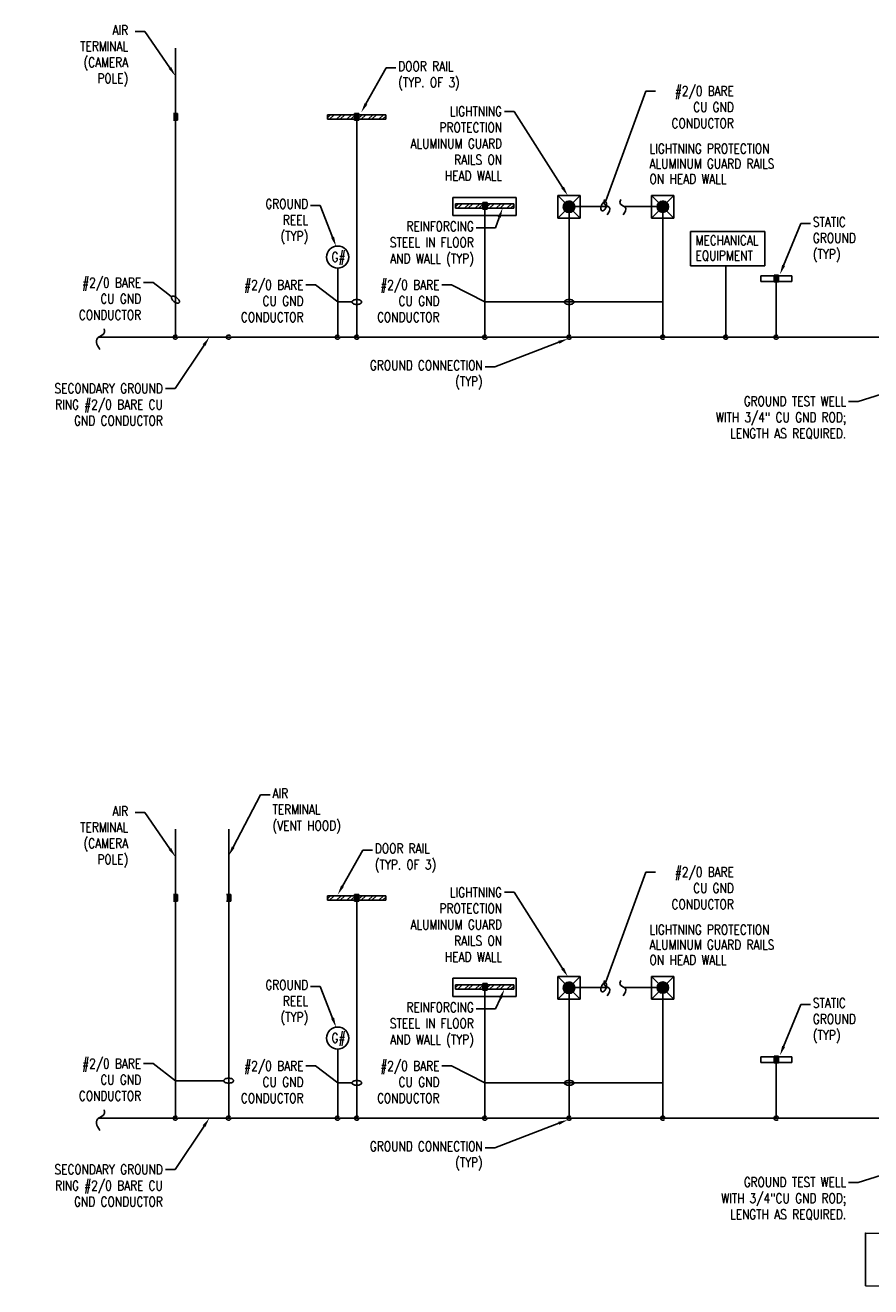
# Model space of a CAD drawing. Header units: inches. Extents: x 144.2 to 169.9, y 25.7 to 44.7.
# Tile 1 of 3: x 144.2 to 155.1, y 25.7 to 42. Entities that reach past the tile are written whole.
import ezdxf
from ezdxf import colors
from ezdxf.entities.mleader import LeaderData, LeaderLine
from ezdxf.math import Vec2, Vec3

# ---------------------------------------------------------------- set-up
doc = ezdxf.new("R2010")
doc.units = ezdxf.units.IN
doc.header["$MEASUREMENT"] = 0
doc.layers.add('E-ANNO-TEXT', color=2, linetype='Continuous')
doc.layers.add('E-DETL-GRPH', color=3, linetype='Continuous')
doc.styles.add('Annotative', font='romans.shx', dxfattribs={"width": 0.8, "height": 0.125})

# ---------------------------------------------------------------- blocks, each defined once
blk = doc.blocks.new('Loop_2')
at = {"color": 1}
blk.add_line((-0.5, 0), (-1, 0), dxfattribs=at)
blk.add_lwpolyline([(0, 0.25, 0.050817), (-0.2, 0.23, 0.064661), (-0.35, 0.18, 0.10407), (-0.47, 0.08, 0.175425), (-0.5, 0, 0.175425), (-0.47, -0.08, 0.10407), (-0.35, -0.18, 0.064661), (-0.2, -0.23, 0.050817), (0, -0.25, 0.050817), (0.2, -0.23, 0.064661), (0.35, -0.18, 0.10407), (0.47, -0.08, 0.175425), (0.5, 0, 0.175425), (0.47, 0.08, 0.10407), (0.35, 0.18, 0.064661), (0.2, 0.23, 0.050817)], format="xyb", close=True, dxfattribs=at)

msp = doc.modelspace()

# ---------------------------------------------------------------- hatches: boundary and pattern name
at = {"layer": 'E-DETL-GRPH', "lineweight": -3}
for points in [[(146.103, 40.785), (146.158, 40.785), (146.103, 40.872)], [(146.158, 40.785), (146.158, 40.872), (146.103, 40.872)], [(148.446, 40.785), (148.501, 40.785), (148.446, 40.872)], [(148.501, 40.785), (148.501, 40.872), (148.446, 40.872)], [(150.102, 39.636), (150.157, 39.636), (150.102, 39.722)], [(150.157, 39.636), (150.157, 39.722), (150.102, 39.722)], [(151.216, 39.59), (151.235, 39.593), (151.253, 39.6), (151.269, 39.612), (151.28, 39.628), (151.288, 39.646), (151.29, 39.665), (151.288, 39.684), (151.28, 39.702), (151.269, 39.718), (151.253, 39.73), (151.235, 39.737), (151.216, 39.74), (151.197, 39.737), (151.179, 39.73), (151.163, 39.718), (151.151, 39.702), (151.144, 39.684), (151.141, 39.665), (151.144, 39.646), (151.151, 39.628), (151.163, 39.612), (151.179, 39.6), (151.197, 39.593)], [(152.428, 39.594), (152.447, 39.597), (152.465, 39.604), (152.48, 39.616), (152.492, 39.631), (152.499, 39.648), (152.502, 39.667), (152.499, 39.686), (152.492, 39.704), (152.48, 39.719), (152.465, 39.731), (152.447, 39.738), (152.428, 39.741), (152.409, 39.738), (152.392, 39.731), (152.376, 39.719), (152.365, 39.704), (152.357, 39.686), (152.355, 39.667), (152.357, 39.648), (152.365, 39.631), (152.376, 39.616), (152.392, 39.604), (152.409, 39.597)], [(153.867, 38.694), (153.922, 38.694), (153.867, 38.781)], [(153.922, 38.694), (153.922, 38.781), (153.867, 38.781)], [(146.103, 30.688), (146.158, 30.688), (146.103, 30.775)], [(146.158, 30.688), (146.158, 30.775), (146.103, 30.775)], [(146.79, 30.688), (146.845, 30.688), (146.79, 30.775)], [(146.845, 30.688), (146.845, 30.775), (146.79, 30.775)], [(148.446, 30.688), (148.501, 30.688), (148.446, 30.775)], [(148.501, 30.688), (148.501, 30.775), (148.446, 30.775)], [(150.102, 29.539), (150.157, 29.539), (150.102, 29.626)], [(150.157, 29.539), (150.157, 29.626), (150.102, 29.626)], [(151.216, 29.494), (151.235, 29.496), (151.253, 29.504), (151.269, 29.516), (151.28, 29.531), (151.288, 29.549), (151.29, 29.568), (151.288, 29.588), (151.28, 29.606), (151.269, 29.621), (151.253, 29.633), (151.235, 29.64), (151.216, 29.643), (151.197, 29.64), (151.179, 29.633), (151.163, 29.621), (151.151, 29.606), (151.144, 29.588), (151.141, 29.568), (151.144, 29.549), (151.151, 29.531), (151.163, 29.516), (151.179, 29.504), (151.197, 29.496)], [(152.428, 29.497), (152.447, 29.5), (152.465, 29.507), (152.48, 29.519), (152.492, 29.534), (152.499, 29.552), (152.502, 29.571), (152.499, 29.59), (152.492, 29.608), (152.48, 29.623), (152.465, 29.634), (152.447, 29.642), (152.428, 29.644), (152.409, 29.642), (152.392, 29.634), (152.376, 29.623), (152.365, 29.608), (152.357, 29.59), (152.355, 29.571), (152.357, 29.552), (152.365, 29.534), (152.376, 29.519), (152.392, 29.507), (152.409, 29.5)], [(153.867, 28.598), (153.922, 28.598), (153.867, 28.684)], [(153.922, 28.598), (153.922, 28.684), (153.867, 28.684)]]:
    msp.add_hatch(color=8, dxfattribs=at).paths.add_polyline_path(points, flags=0)

# ---------------------------------------------------------------- linework, layer by layer
for p, q in [((146.13, 41.715), (146.13, 37.981)), ((146.13, 40.797), (146.13, 41.715)), ((146.158, 40.872), (146.103, 40.872)), ((146.103, 40.785), (146.158, 40.785)), ((146.158, 40.785), (146.158, 40.872)), ((148.094, 40.817), (148.132, 40.855)), ((148.847, 40.855), (148.094, 40.855)), ((148.094, 40.855), (148.094, 40.797)), ((148.094, 40.797), (148.847, 40.797)), ((148.122, 40.797), (148.181, 40.855)), ((148.211, 40.797), (148.27, 40.855)), ((148.259, 40.797), (148.318, 40.855)), ((148.347, 40.797), (148.406, 40.855)), ((148.396, 40.797), (148.455, 40.855)), ((148.501, 40.872), (148.446, 40.872)), ((148.446, 40.872), (148.446, 40.785)), ((148.446, 40.785), (148.501, 40.785)), ((148.474, 40.797), (148.474, 37.981)), ((148.484, 40.797), (148.543, 40.855)), ((148.501, 40.785), (148.501, 40.872)), ((148.532, 40.797), (148.591, 40.855)), ((148.621, 40.797), (148.68, 40.855)), ((148.67, 40.797), (148.728, 40.855)), ((148.758, 40.797), (148.817, 40.855)), ((148.806, 40.797), (148.847, 40.837)), ((148.847, 40.797), (148.847, 40.855)), ((151.071, 39.81), (151.361, 39.81)), ((151.071, 39.52), (151.071, 39.81)), ((151.071, 39.81), (151.361, 39.52)), ((151.361, 39.81), (151.071, 39.52)), ((151.361, 39.81), (151.361, 39.52)), ((152.281, 39.81), (152.571, 39.81)), ((152.281, 39.52), (152.281, 39.81)), ((152.281, 39.81), (152.571, 39.52)), ((152.571, 39.81), (152.281, 39.52)), ((152.571, 39.81), (152.571, 39.52)), ((149.713, 39.554), (149.713, 39.788)), ((149.713, 39.788), (150.535, 39.788)), ((149.749, 39.667), (149.788, 39.706)), ((150.503, 39.706), (149.749, 39.706)), ((149.749, 39.706), (149.749, 39.647)), ((149.749, 39.647), (150.503, 39.647)), ((149.778, 39.647), (149.836, 39.706)), ((149.866, 39.647), (149.925, 39.706)), ((149.914, 39.647), (149.973, 39.706)), ((150.003, 39.647), (150.062, 39.706)), ((150.051, 39.647), (150.11, 39.706)), ((150.157, 39.722), (150.102, 39.722)), ((150.102, 39.722), (150.102, 39.636)), ((150.102, 39.636), (150.157, 39.636)), ((150.129, 39.647), (150.129, 37.981)), ((150.139, 39.647), (150.198, 39.706)), ((150.157, 39.636), (150.157, 39.722)), ((150.188, 39.647), (150.247, 39.706)), ((150.277, 39.647), (150.335, 39.706)), ((150.325, 39.647), (150.383, 39.706)), ((150.413, 39.647), (150.473, 39.706)), ((150.462, 39.647), (150.503, 39.687)), ((150.503, 39.647), (150.503, 39.706)), ((150.535, 39.788), (150.535, 39.554)), ((151.218, 39.667), (151.218, 37.981)), ((151.287, 39.671), (151.716, 39.671)), ((151.927, 39.671), (152.36, 39.671)), ((152.428, 39.667), (152.428, 37.981)), ((150.535, 39.554), (149.713, 39.554)), ((151.361, 39.52), (151.071, 39.52)), ((152.571, 39.52), (152.281, 39.52)), ((152.787, 38.901), (152.787, 39.345)), ((152.787, 39.345), (153.746, 39.345)), ((153.746, 39.345), (153.746, 38.901)), ((148.227, 38.871), (148.227, 37.981)), ((153.746, 38.901), (152.787, 38.901)), ((153.244, 37.981), (153.244, 38.901)), ((153.695, 38.775), (153.695, 38.702)), ((154.095, 38.775), (153.695, 38.775)), ((153.695, 38.702), (154.095, 38.702)), ((153.922, 38.781), (153.867, 38.781)), ((153.867, 38.781), (153.867, 38.694)), ((153.867, 38.694), (153.922, 38.694)), ((153.895, 38.775), (153.895, 37.981)), ((153.922, 38.694), (153.922, 38.781)), ((154.095, 38.702), (154.095, 38.775)), ((145.132, 37.981), (169.723, 37.981)), ((146.13, 31.618), (146.13, 27.884)), ((146.818, 31.618), (146.818, 27.884)), ((146.158, 30.775), (146.103, 30.775)), ((146.103, 30.688), (146.158, 30.688)), ((146.158, 30.688), (146.158, 30.775)), ((146.845, 30.775), (146.79, 30.775)), ((146.79, 30.688), (146.845, 30.688)), ((146.845, 30.688), (146.845, 30.775)), ((148.094, 30.72), (148.132, 30.758)), ((148.847, 30.758), (148.094, 30.758)), ((148.094, 30.758), (148.094, 30.7)), ((148.094, 30.7), (148.847, 30.7)), ((148.122, 30.7), (148.181, 30.758)), ((148.211, 30.7), (148.27, 30.758)), ((148.259, 30.7), (148.318, 30.758)), ((148.347, 30.7), (148.406, 30.758)), ((148.396, 30.7), (148.455, 30.758)), ((148.501, 30.775), (148.446, 30.775)), ((148.446, 30.775), (148.446, 30.688)), ((148.446, 30.688), (148.501, 30.688)), ((148.474, 30.7), (148.474, 27.884)), ((148.484, 30.7), (148.543, 30.758)), ((148.501, 30.688), (148.501, 30.775)), ((148.532, 30.7), (148.591, 30.758)), ((148.621, 30.7), (148.68, 30.758)), ((148.67, 30.7), (148.728, 30.758)), ((148.758, 30.7), (148.817, 30.758)), ((148.806, 30.7), (148.847, 30.74)), ((148.847, 30.7), (148.847, 30.758)), ((149.713, 29.457), (149.713, 29.692)), ((149.713, 29.692), (150.535, 29.692)), ((150.535, 29.692), (150.535, 29.457)), ((151.071, 29.713), (151.361, 29.713)), ((151.071, 29.423), (151.071, 29.713)), ((151.071, 29.713), (151.361, 29.423)), ((151.361, 29.713), (151.071, 29.423)), ((151.361, 29.713), (151.361, 29.423)), ((152.281, 29.713), (152.571, 29.713)), ((152.281, 29.423), (152.281, 29.713)), ((152.281, 29.713), (152.571, 29.423)), ((152.571, 29.713), (152.281, 29.423)), ((152.571, 29.713), (152.571, 29.423)), ((149.749, 29.571), (149.788, 29.609)), ((150.503, 29.609), (149.749, 29.609)), ((149.749, 29.609), (149.749, 29.551)), ((149.749, 29.551), (150.503, 29.551)), ((149.778, 29.551), (149.836, 29.609)), ((149.866, 29.551), (149.925, 29.609)), ((149.914, 29.551), (149.973, 29.609)), ((150.003, 29.551), (150.062, 29.609)), ((150.051, 29.551), (150.11, 29.609)), ((150.157, 29.626), (150.102, 29.626)), ((150.102, 29.626), (150.102, 29.539)), ((150.102, 29.539), (150.157, 29.539)), ((150.129, 29.551), (150.129, 27.884)), ((150.139, 29.551), (150.198, 29.609)), ((150.157, 29.539), (150.157, 29.626)), ((150.188, 29.551), (150.247, 29.609)), ((150.277, 29.551), (150.335, 29.609)), ((150.325, 29.551), (150.383, 29.609)), ((150.413, 29.551), (150.473, 29.609)), ((150.462, 29.551), (150.503, 29.591)), ((150.503, 29.551), (150.503, 29.609)), ((151.218, 29.571), (151.218, 27.884)), ((151.287, 29.574), (151.716, 29.574)), ((151.927, 29.574), (152.36, 29.574)), ((152.428, 29.571), (152.428, 27.884)), ((150.535, 29.457), (149.713, 29.457)), ((151.361, 29.423), (151.071, 29.423)), ((152.571, 29.423), (152.281, 29.423)), ((148.227, 28.775), (148.227, 27.884)), ((153.695, 28.678), (153.695, 28.605)), ((154.095, 28.678), (153.695, 28.678)), ((153.695, 28.605), (154.095, 28.605)), ((153.922, 28.684), (153.867, 28.684)), ((153.867, 28.684), (153.867, 28.598)), ((153.867, 28.598), (153.922, 28.598)), ((153.895, 28.678), (153.895, 27.884)), ((153.922, 28.598), (153.922, 28.684)), ((154.095, 28.605), (154.095, 28.678)), ((145.132, 27.884), (169.74, 27.884))]:
    msp.add_line(p, q, dxfattribs=at)
msp.add_lwpolyline([(155.047, 25.717), (159.398, 25.704), (159.398, 26.384), (155.047, 26.397)], close=True, dxfattribs=at)
for centre, radius in [((151.216, 39.665), 0.0746), ((152.428, 39.667), 0.0734), ((148.227, 39.015), 0.143), ((151.216, 29.568), 0.0746), ((152.428, 29.571), 0.0734), ((148.227, 28.918), 0.143)]:
    msp.add_circle(centre, radius, dxfattribs=at)
for centre, radius, start, end in [((152.428, 37.981), 0.0274, 0.5285, 198.9763), ((146.13, 37.981), 0.0277, 162.9099, 359.5977), ((146.818, 37.981), 0.0277, 162.9099, 359.5977), ((148.226, 37.981), 0.0277, 162.9099, 359.5977), ((148.474, 37.981), 0.0277, 162.9099, 359.5977), ((150.129, 37.981), 0.0277, 162.9099, 359.5977), ((151.218, 37.981), 0.0277, 162.9099, 359.5977), ((153.243, 37.981), 0.0277, 162.9099, 359.2731), ((153.894, 37.981), 0.0277, 162.9099, 359.2731), ((146.13, 27.884), 0.0277, 162.9099, 359.5977), ((146.818, 27.884), 0.0277, 162.9099, 359.5977), ((148.226, 27.884), 0.0277, 162.9099, 359.5977), ((148.474, 27.884), 0.0277, 162.9099, 359.5977), ((150.129, 27.884), 0.0277, 162.9099, 359.5977), ((151.218, 27.884), 0.0277, 162.9099, 359.5977), ((152.428, 27.884), 0.0274, 0.5285, 198.9763), ((153.895, 27.884), 0.0274, 0.5285, 198.9763)]:
    msp.add_arc(centre, radius, start, end, dxfattribs=at)
for points in [[(151.28, 39.701), (151.25, 39.758), (151.166, 39.75), (151.152, 39.686)], [(151.152, 39.656), (151.166, 39.592), (151.25, 39.584), (151.28, 39.641)], [(151.677, 39.762), (151.619, 39.638), (151.821, 39.72), (151.71, 39.56)], [(151.885, 39.762), (151.827, 39.638), (152.029, 39.72), (151.918, 39.56)], [(152.49, 39.701), (152.46, 39.759), (152.377, 39.749), (152.362, 39.686)], [(152.362, 39.656), (152.377, 39.593), (152.46, 39.583), (152.49, 39.641)], [(145.208, 38.09), (145.233, 38.017), (145.175, 38.004), (145.126, 37.972)], [(146.152, 37.997), (146.138, 38.015), (146.112, 38.01), (146.104, 37.989)], [(146.84, 37.997), (146.825, 38.015), (146.8, 38.01), (146.791, 37.989)], [(148.248, 37.997), (148.234, 38.015), (148.208, 38.01), (148.2, 37.989)], [(148.496, 37.997), (148.481, 38.015), (148.456, 38.01), (148.447, 37.989)], [(150.151, 37.997), (150.137, 38.015), (150.111, 38.01), (150.103, 37.989)], [(151.24, 37.997), (151.226, 38.015), (151.2, 38.01), (151.192, 37.989)], [(153.265, 37.997), (153.25, 38.016), (153.225, 38.01), (153.216, 37.989)], [(153.916, 37.997), (153.901, 38.016), (153.876, 38.01), (153.867, 37.989)], [(145.126, 37.972), (145.082, 37.922), (145.135, 37.855), (145.152, 37.822)], [(152.403, 37.972), (152.409, 37.951), (152.436, 37.946), (152.451, 37.964)], [(151.28, 29.604), (151.25, 29.661), (151.166, 29.653), (151.152, 29.589)], [(151.152, 29.559), (151.166, 29.495), (151.25, 29.487), (151.28, 29.544)], [(151.677, 29.665), (151.619, 29.542), (151.821, 29.623), (151.71, 29.463)], [(151.885, 29.665), (151.827, 29.542), (152.029, 29.623), (151.918, 29.463)], [(152.49, 29.604), (152.46, 29.662), (152.377, 29.652), (152.362, 29.589)], [(152.362, 29.559), (152.377, 29.496), (152.46, 29.486), (152.49, 29.544)], [(145.208, 27.993), (145.233, 27.92), (145.175, 27.908), (145.126, 27.876)], [(146.152, 27.9), (146.138, 27.919), (146.112, 27.913), (146.104, 27.892)], [(146.84, 27.9), (146.825, 27.919), (146.8, 27.913), (146.791, 27.892)], [(148.248, 27.9), (148.234, 27.919), (148.208, 27.913), (148.2, 27.892)], [(148.496, 27.9), (148.481, 27.919), (148.456, 27.913), (148.447, 27.892)], [(150.151, 27.9), (150.137, 27.919), (150.111, 27.913), (150.103, 27.892)], [(151.24, 27.9), (151.226, 27.919), (151.2, 27.913), (151.192, 27.892)], [(145.126, 27.876), (145.082, 27.825), (145.135, 27.758), (145.152, 27.726)], [(152.403, 27.875), (152.409, 27.855), (152.436, 27.85), (152.451, 27.867)], [(153.869, 27.875), (153.875, 27.855), (153.903, 27.85), (153.917, 27.867)]]:
    msp.add_open_spline(points, degree=3, dxfattribs=at)

# ---------------------------------------------------------------- texts
at = {"layer": 'E-ANNO-TEXT', "lineweight": -3, "char_height": 0.125, "attachment_point": 1, "line_spacing_factor": 0.938532, "style": 'Annotative'}
for s, insert, width in [('LIGHTNING PROTECTION\\PALUMINUM GUARD RAILS\\PON HEAD WALL', (152.258, 40.48), 1.82506), ('MECHANICAL\\PEQUIPMENT', (152.85, 39.294), 0.90125), ('G#', (148.148, 39.08), 0.2385), ('LIGHTNING PROTECTION\\PALUMINUM GUARD RAILS\\PON HEAD WALL', (152.258, 30.383), 1.82506), ('G#', (148.148, 28.984), 0.2385)]:
    msp.add_mtext(s, dxfattribs=dict(at, insert=insert, width=width))

# ---------------------------------------------------------------- leaders
at = {"layer": 'E-ANNO-TEXT', "lineweight": -3}
ml = msp.add_multileader_mtext('Standard', dxfattribs=at)
ml.set_content('AIR TERMINAL\\P (CAMERA POLE)', color=256, style='Annotative')
ml.set_leader_properties(color=1, linetype='ByLayer', lineweight=-1)
ml.build(insert=Vec2(0, 0))
ml.multileader.update_dxf_attribs({"text_left_attachment_type": 3, "dogleg_length": 0.125, "arrow_head_size": 0.125})
ctx = ml.context
ctx.base_point, ctx.char_height, ctx.arrow_head_size, ctx.landing_gap_size, ctx.plane_origin = Vec3(144.691, 41.257), 0.125, 0.125, 0.09, Vec3(145.539, 41.93)
ctx.left_attachment, ctx.text_align_type = 3, 2
notes = []
notes.append((ctx, [(0, (1, 1, 0), (145.735, 41.93), (-1, 0), 0.125, [(0, [(146.13, 41.358)], 0, [])])]))
ctx.mtext.insert, ctx.mtext.width, ctx.mtext.alignment, ctx.mtext.flow_direction = Vec3(145.52, 42.013), 0.73935, 3, 5
ml = msp.add_multileader_mtext('Standard', dxfattribs=at)
ml.set_content('DOOR RAIL\\P(TYP. OF 3)', color=256, style='Annotative')
ml.set_leader_properties(color=1, lineweight=-1)
ml.build(insert=Vec2(0, 0))
ml.multileader.update_dxf_attribs({"text_right_attachment_type": 3, "dogleg_length": 0.125, "arrow_head_size": 0.125})
ctx = ml.context
ctx.base_point, ctx.char_height, ctx.arrow_head_size, ctx.landing_gap_size, ctx.plane_origin = Vec3(148.979, 41.462), 0.125, 0.125, 0.0312, Vec3(149.065, 41.455)
ctx.right_attachment = 3
notes.append((ctx, [(0, (1, 1, 0), (148.854, 41.462), (1, 0), 0.125, [(0, [(148.531, 40.886)], 0, [])])]))
ctx.mtext.insert, ctx.mtext.width, ctx.mtext.flow_direction = Vec3(149.01, 41.545), 0.91077, 5
ml = msp.add_multileader_mtext('Standard', dxfattribs=at)
ml.set_content('#2/0 BARE\\P CU GND\\P CONDUCTOR', color=256, style='Annotative')
ml.set_leader_properties(color=1, lineweight=-1)
ml.set_arrow_properties(name='Loop_2')
ml.build(insert=Vec2(0, 0))
ml.multileader.update_dxf_attribs({"dogleg_length": 0.125, "arrow_head_size": 0.125})
ctx = ml.context
ctx.base_point, ctx.char_height, ctx.arrow_head_size, ctx.landing_gap_size, ctx.plane_origin = Vec3(152.335, 41.162), 0.125, 0.125, 0.0312, Vec3(152.151, 40.492)
ctx.text_align_type = 2
notes.append((ctx, [(0, (1, 1, 0), (152.21, 41.162), (1, 0), 0.125, [(0, [(151.665, 39.671)], 0, [])])]))
ctx.mtext.insert, ctx.mtext.width, ctx.mtext.alignment, ctx.mtext.flow_direction = Vec3(153.347, 41.225), 0.9822, 3, 5
ml = msp.add_multileader_mtext('Standard', dxfattribs=at)
ml.set_content('LIGHTNING \\PPROTECTION\\PALUMINUM GUARD\\P RAILS ON\\PHEAD WALL', color=256, style='Annotative')
ml.set_leader_properties(color=1, linetype='ByLayer', lineweight=-1)
ml.build(insert=Vec2(0, 0))
ml.multileader.update_dxf_attribs({"dogleg_length": 0.125, "arrow_head_size": 0.125})
ctx = ml.context
ctx.base_point, ctx.char_height, ctx.arrow_head_size, ctx.landing_gap_size, ctx.plane_origin = Vec3(149, 40.899), 0.125, 0.125, 0.0312, Vec3(149.411, 40.284)
ctx.text_align_type = 2
notes.append((ctx, [(0, (1, 1, 0), (150.506, 40.899), (-1, 0), 0.125, [(0, [(151.201, 39.81)], 0, [])])]))
ctx.mtext.insert, ctx.mtext.width, ctx.mtext.alignment, ctx.mtext.flow_direction = Vec3(150.35, 40.962), 1.32506, 3, 5
ml = msp.add_multileader_mtext('Standard', dxfattribs=at)
ml.set_content('GROUND \\PREEL\\P(TYP)', color=256, style='Annotative')
ml.set_leader_properties(color=1, linetype='ByLayer', lineweight=-1)
ml.build(insert=Vec2(0, 0))
ml.multileader.update_dxf_attribs({"dogleg_length": 0.125, "arrow_head_size": 0.125})
ctx = ml.context
ctx.base_point, ctx.char_height, ctx.arrow_head_size, ctx.landing_gap_size, ctx.plane_origin = Vec3(147.228, 39.682), 0.125, 0.125, 0.0312, Vec3(148.06, 39.447)
ctx.text_align_type = 2
notes.append((ctx, [(0, (1, 1, 0), (148.001, 39.682), (-1, 0), 0.125, [(0, [(148.206, 39.156)], 0, [])])]))
ctx.mtext.insert, ctx.mtext.width, ctx.mtext.alignment, ctx.mtext.flow_direction = Vec3(147.845, 39.766), 0.60125, 3, 5
ml = msp.add_multileader_mtext('Standard', dxfattribs=at)
ml.set_content('REINFORCING\\PSTEEL IN FLOOR\\PAND WALL (TYP)', color=256, style='Annotative')
ml.set_leader_properties(color=1, linetype='ByLayer', lineweight=-1)
ml.build(insert=Vec2(0, 0))
ml.multileader.update_dxf_attribs({"dogleg_length": 0.25, "arrow_head_size": 0.125})
ctx = ml.context
ctx.base_point, ctx.char_height, ctx.arrow_head_size, ctx.landing_gap_size, ctx.plane_origin = Vec3(148.731, 39.393), 0.125, 0.125, 0.0312, Vec3(149.552, 39.276)
ctx.text_align_type = 2
notes.append((ctx, [(0, (1, 1, 0), (150.267, 39.393), (-1, 0), 0.25, [(0, [(150.357, 39.647)], 0, [])])]))
ctx.mtext.insert, ctx.mtext.width, ctx.mtext.alignment, ctx.mtext.flow_direction = Vec3(149.986, 39.476), 1.23935, 3, 5
ml = msp.add_multileader_mtext('Standard', dxfattribs=at)
ml.set_content('STATIC\\PGROUND\\P(TYP)', color=256, style='Annotative')
ml.set_leader_properties(color=1, lineweight=-1)
ml.build(insert=Vec2(0, 0))
ml.multileader.update_dxf_attribs({"dogleg_length": 0.125, "arrow_head_size": 0.125})
ctx = ml.context
ctx.base_point, ctx.char_height, ctx.arrow_head_size, ctx.landing_gap_size, ctx.plane_origin = Vec3(154.338, 39.449), 0.125, 0.125, 0.0312, Vec3(154.213, 39.449)
notes.append((ctx, [(0, (1, 1, 0), (154.213, 39.449), (1, 0), 0.125, [(0, [(153.942, 38.792)], 0, [])])]))
ctx.mtext.insert, ctx.mtext.width, ctx.mtext.flow_direction = Vec3(154.369, 39.533), 0.60125, 5
ml = msp.add_multileader_mtext('Standard', dxfattribs=at)
ml.set_content('\\A1;#2/0 BARE CU GND CONDUCTOR', color=256, style='Annotative')
ml.set_leader_properties(color=1, lineweight=-1)
ml.set_arrow_properties(name='Loop_2')
ml.build(insert=Vec2(0, 0))
ml.multileader.update_dxf_attribs({"dogleg_length": 0.125, "arrow_head_size": 0.125})
ctx = ml.context
ctx.base_point, ctx.char_height, ctx.arrow_head_size, ctx.landing_gap_size, ctx.plane_origin = Vec3(144.789, 38.685), 0.125, 0.125, 0.0312, Vec3(145.17, 37.627)
ctx.text_align_type = 2
notes.append((ctx, [(0, (1, 1, 0), (145.843, 38.685), (-1, 0), 0.125, [(0, [(146.13, 38.465)], 0, [])])]))
ctx.mtext.insert, ctx.mtext.width, ctx.mtext.alignment, ctx.mtext.flow_direction = Vec3(145.687, 38.747), 0.8822, 3, 5
ml = msp.add_multileader_mtext('Standard', dxfattribs=at)
ml.set_content('\\A1;#2/0 BARE CU GND CONDUCTOR', color=256, style='Annotative')
ml.set_leader_properties(color=1, lineweight=-1)
ml.set_arrow_properties(name='Loop_2')
ml.build(insert=Vec2(0, 0))
ml.multileader.update_dxf_attribs({"dogleg_length": 0.125, "arrow_head_size": 0.125})
ctx = ml.context
ctx.base_point, ctx.char_height, ctx.arrow_head_size, ctx.landing_gap_size, ctx.plane_origin = Vec3(146.886, 38.655), 0.125, 0.125, 0.0312, Vec3(147.267, 37.597)
ctx.text_align_type = 2
notes.append((ctx, [(0, (1, 1, 0), (147.94, 38.655), (-1, 0), 0.125, [(0, [(148.474, 38.435), (148.227, 38.435)], 0, [])])]))
ctx.mtext.insert, ctx.mtext.width, ctx.mtext.alignment, ctx.mtext.flow_direction = Vec3(147.783, 38.718), 0.8822, 3, 5
ml = msp.add_multileader_mtext('Standard', dxfattribs=at)
ml.set_content('\\A1;#2/0 BARE CU GND CONDUCTOR', color=256, style='Annotative')
ml.set_leader_properties(color=1, lineweight=-1)
ml.set_arrow_properties(name='Loop_2')
ml.build(insert=Vec2(0, 0))
ml.multileader.update_dxf_attribs({"dogleg_length": 0.125, "arrow_head_size": 0.125})
ctx = ml.context
ctx.base_point, ctx.char_height, ctx.arrow_head_size, ctx.landing_gap_size, ctx.plane_origin = Vec3(148.643, 38.655), 0.125, 0.125, 0.0312, Vec3(149.024, 37.597)
ctx.text_align_type = 2
notes.append((ctx, [(0, (1, 1, 0), (149.698, 38.655), (-1, 0), 0.125, [(0, [(151.218, 38.435), (152.428, 38.435), (150.127, 38.435)], 0, [])])]))
ctx.mtext.insert, ctx.mtext.width, ctx.mtext.alignment, ctx.mtext.flow_direction = Vec3(149.541, 38.718), 0.8822, 3, 5
ml = msp.add_multileader_mtext('Standard', dxfattribs=at)
ml.set_content('SECONDARY GROUND \\PRING #2/0 BARE CU \\PGND CONDUCTOR', color=256, style='Annotative')
ml.set_leader_properties(color=1, linetype='ByLayer', lineweight=-1)
ml.build(insert=Vec2(0, 0))
ml.multileader.update_dxf_attribs({"dogleg_length": 0.125, "arrow_head_size": 0.125})
ctx = ml.context
ctx.base_point, ctx.char_height, ctx.arrow_head_size, ctx.landing_gap_size, ctx.plane_origin = Vec3(144.356, 37.317), 0.125, 0.125, 0.0312, Vec3(146.376, 37.345)
ctx.text_align_type = 2
notes.append((ctx, [(0, (1, 1, 0), (146.125, 37.317), (-1, 0), 0.125, [(0, [(146.569, 37.981)], 0, [])])]))
ctx.mtext.insert, ctx.mtext.width, ctx.mtext.alignment, ctx.mtext.flow_direction = Vec3(145.968, 37.38), 1.75754, 3, 5
ml = msp.add_multileader_mtext('Standard', dxfattribs=at)
ml.set_content('GROUND CONNECTION\\P(TYP)', color=256, style='Annotative')
ml.set_leader_properties(color=1, linetype='ByLayer', lineweight=-1)
ml.build(insert=Vec2(0, 0))
ml.multileader.update_dxf_attribs({"dogleg_length": 0.125, "arrow_head_size": 0.125})
ctx = ml.context
ctx.base_point, ctx.char_height, ctx.arrow_head_size, ctx.landing_gap_size, ctx.plane_origin = Vec3(148.459, 37.596), 0.125, 0.125, 0.0312, Vec3(150.373, 37.596)
ctx.text_align_type = 2
notes.append((ctx, [(0, (1, 1, 0), (150.256, 37.596), (-1, 0), 0.125, [(0, [(151.201, 37.959)], 0, [])])]))
ctx.mtext.insert, ctx.mtext.width, ctx.mtext.alignment, ctx.mtext.flow_direction = Vec3(150.1, 37.679), 1.62506, 3, 5
ml = msp.add_multileader_mtext('Standard', dxfattribs=at)
ml.set_content('GROUND TEST WELL\\P WITH 3/4" CU GND ROD; \\PLENGTH AS REQUIRED.', color=256, style='Annotative')
ml.set_leader_properties(color=1, lineweight=-1)
ml.build(insert=Vec2(0, 0))
ml.multileader.update_dxf_attribs({"dogleg_length": 0.125, "arrow_head_size": 0.125})
ctx = ml.context
ctx.base_point, ctx.char_height, ctx.arrow_head_size, ctx.landing_gap_size, ctx.plane_origin = Vec3(152.729, 37.147), 0.125, 0.125, 0.0312, Vec3(154.712, 37.46)
ctx.text_align_type = 2
notes.append((ctx, [(0, (1, 1, 0), (154.955, 37.147), (-1, 0), 0.125, [(2, [(155.371, 37.887), (157.437, 37.945)], 0, [])])]))
ctx.mtext.insert, ctx.mtext.width, ctx.mtext.alignment, ctx.mtext.flow_direction = Vec3(154.798, 37.215), 2.37837, 3, 5
ml = msp.add_multileader_mtext('Standard', dxfattribs=at)
ml.set_content('AIR \\PTERMINAL \\P(VENT HOOD)', color=256, style='Annotative')
ml.set_leader_properties(color=1, linetype='ByLayer', lineweight=-1)
ml.build(insert=Vec2(0, 0))
ml.multileader.update_dxf_attribs({"text_right_attachment_type": 3, "dogleg_length": 0.125, "arrow_head_size": 0.125})
ctx = ml.context
ctx.base_point, ctx.char_height, ctx.arrow_head_size, ctx.landing_gap_size, ctx.plane_origin = Vec3(147.353, 32.062), 0.125, 0.125, 0.0312, Vec3(147.409, 31.833)
ctx.right_attachment = 3
notes.append((ctx, [(0, (1, 1, 0), (147.228, 32.062), (1, 0), 0.125, [(0, [(146.818, 31.275)], 0, [])])]))
ctx.mtext.insert, ctx.mtext.width, ctx.mtext.flow_direction = Vec3(147.384, 32.145), 0.98696, 5
ml = msp.add_multileader_mtext('Standard', dxfattribs=at)
ml.set_content('AIR TERMINAL\\P (CAMERA POLE)', color=256, style='Annotative')
ml.set_leader_properties(color=1, linetype='ByLayer', lineweight=-1)
ml.build(insert=Vec2(0, 0))
ml.multileader.update_dxf_attribs({"text_left_attachment_type": 3, "dogleg_length": 0.125, "arrow_head_size": 0.125})
ctx = ml.context
ctx.base_point, ctx.char_height, ctx.arrow_head_size, ctx.landing_gap_size, ctx.plane_origin = Vec3(144.691, 31.16), 0.125, 0.125, 0.09, Vec3(145.539, 31.833)
ctx.left_attachment, ctx.text_align_type = 3, 2
notes.append((ctx, [(0, (1, 1, 0), (145.735, 31.833), (-1, 0), 0.125, [(0, [(146.13, 31.262)], 0, [])])]))
ctx.mtext.insert, ctx.mtext.width, ctx.mtext.alignment, ctx.mtext.flow_direction = Vec3(145.52, 31.916), 0.73935, 3, 5
ml = msp.add_multileader_mtext('Standard', dxfattribs=at)
ml.set_content('DOOR RAIL\\P(TYP. OF 3)', color=256, style='Annotative')
ml.set_leader_properties(color=1, lineweight=-1)
ml.build(insert=Vec2(0, 0))
ml.multileader.update_dxf_attribs({"text_right_attachment_type": 3, "dogleg_length": 0.125, "arrow_head_size": 0.125})
ctx = ml.context
ctx.base_point, ctx.char_height, ctx.arrow_head_size, ctx.landing_gap_size, ctx.plane_origin = Vec3(148.676, 31.35), 0.125, 0.125, 0.0312, Vec3(148.762, 31.343)
ctx.right_attachment = 3
notes.append((ctx, [(0, (1, 1, 0), (148.551, 31.35), (1, 0), 0.125, [(0, [(148.228, 30.774)], 0, [])])]))
ctx.mtext.insert, ctx.mtext.width, ctx.mtext.flow_direction = Vec3(148.707, 31.433), 0.91077, 5
ml = msp.add_multileader_mtext('Standard', dxfattribs=at)
ml.set_content('#2/0 BARE\\P CU GND\\P CONDUCTOR', color=256, style='Annotative')
ml.set_leader_properties(color=1, lineweight=-1)
ml.set_arrow_properties(name='Loop_2')
ml.build(insert=Vec2(0, 0))
ml.multileader.update_dxf_attribs({"dogleg_length": 0.125, "arrow_head_size": 0.125})
ctx = ml.context
ctx.base_point, ctx.char_height, ctx.arrow_head_size, ctx.landing_gap_size, ctx.plane_origin = Vec3(152.335, 31.065), 0.125, 0.125, 0.0312, Vec3(152.151, 30.395)
ctx.text_align_type = 2
notes.append((ctx, [(0, (1, 1, 0), (152.21, 31.065), (1, 0), 0.125, [(0, [(151.665, 29.574)], 0, [])])]))
ctx.mtext.insert, ctx.mtext.width, ctx.mtext.alignment, ctx.mtext.flow_direction = Vec3(153.347, 31.128), 0.9822, 3, 5
ml = msp.add_multileader_mtext('Standard', dxfattribs=at)
ml.set_content('LIGHTNING \\PPROTECTION\\PALUMINUM GUARD\\P RAILS ON\\PHEAD WALL', color=256, style='Annotative')
ml.set_leader_properties(color=1, linetype='ByLayer', lineweight=-1)
ml.build(insert=Vec2(0, 0))
ml.multileader.update_dxf_attribs({"dogleg_length": 0.125, "arrow_head_size": 0.125})
ctx = ml.context
ctx.base_point, ctx.char_height, ctx.arrow_head_size, ctx.landing_gap_size, ctx.plane_origin = Vec3(149, 30.803), 0.125, 0.125, 0.0312, Vec3(149.411, 30.187)
ctx.text_align_type = 2
notes.append((ctx, [(0, (1, 1, 0), (150.506, 30.803), (-1, 0), 0.125, [(0, [(151.201, 29.713)], 0, [])])]))
ctx.mtext.insert, ctx.mtext.width, ctx.mtext.alignment, ctx.mtext.flow_direction = Vec3(150.35, 30.865), 1.32506, 3, 5
ml = msp.add_multileader_mtext('Standard', dxfattribs=at)
ml.set_content('GROUND \\PREEL\\P(TYP)', color=256, style='Annotative')
ml.set_leader_properties(color=1, linetype='ByLayer', lineweight=-1)
ml.build(insert=Vec2(0, 0))
ml.multileader.update_dxf_attribs({"dogleg_length": 0.125, "arrow_head_size": 0.125})
ctx = ml.context
ctx.base_point, ctx.char_height, ctx.arrow_head_size, ctx.landing_gap_size, ctx.plane_origin = Vec3(147.228, 29.586), 0.125, 0.125, 0.0312, Vec3(148.06, 29.35)
ctx.text_align_type = 2
notes.append((ctx, [(0, (1, 1, 0), (148.001, 29.586), (-1, 0), 0.125, [(0, [(148.206, 29.06)], 0, [])])]))
ctx.mtext.insert, ctx.mtext.width, ctx.mtext.alignment, ctx.mtext.flow_direction = Vec3(147.845, 29.669), 0.60125, 3, 5
ml = msp.add_multileader_mtext('Standard', dxfattribs=at)
ml.set_content('REINFORCING\\PSTEEL IN FLOOR\\PAND WALL (TYP)', color=256, style='Annotative')
ml.set_leader_properties(color=1, linetype='ByLayer', lineweight=-1)
ml.build(insert=Vec2(0, 0))
ml.multileader.update_dxf_attribs({"dogleg_length": 0.25, "arrow_head_size": 0.125})
ctx = ml.context
ctx.base_point, ctx.char_height, ctx.arrow_head_size, ctx.landing_gap_size, ctx.plane_origin = Vec3(148.731, 29.296), 0.125, 0.125, 0.0312, Vec3(149.552, 29.179)
ctx.text_align_type = 2
notes.append((ctx, [(0, (1, 1, 0), (150.267, 29.296), (-1, 0), 0.25, [(0, [(150.381, 29.551)], 0, [])])]))
ctx.mtext.insert, ctx.mtext.width, ctx.mtext.alignment, ctx.mtext.flow_direction = Vec3(149.986, 29.379), 1.23935, 3, 5
ml = msp.add_multileader_mtext('Standard', dxfattribs=at)
ml.set_content('STATIC\\PGROUND\\P(TYP)', color=256, style='Annotative')
ml.set_leader_properties(color=1, lineweight=-1)
ml.build(insert=Vec2(0, 0))
ml.multileader.update_dxf_attribs({"dogleg_length": 0.125, "arrow_head_size": 0.125})
ctx = ml.context
ctx.base_point, ctx.char_height, ctx.arrow_head_size, ctx.landing_gap_size, ctx.plane_origin = Vec3(154.338, 29.353), 0.125, 0.125, 0.0312, Vec3(154.213, 29.353)
notes.append((ctx, [(0, (1, 1, 0), (154.213, 29.353), (1, 0), 0.125, [(0, [(153.942, 28.695)], 0, [])])]))
ctx.mtext.insert, ctx.mtext.width, ctx.mtext.flow_direction = Vec3(154.369, 29.436), 0.60125, 5
ml = msp.add_multileader_mtext('Standard', dxfattribs=at)
ml.set_content('\\A1;#2/0 BARE CU GND CONDUCTOR', color=256, style='Annotative')
ml.set_leader_properties(color=1, lineweight=-1)
ml.set_arrow_properties(name='Loop_2')
ml.build(insert=Vec2(0, 0))
ml.multileader.update_dxf_attribs({"dogleg_length": 0.125, "arrow_head_size": 0.125})
ctx = ml.context
ctx.base_point, ctx.char_height, ctx.arrow_head_size, ctx.landing_gap_size, ctx.plane_origin = Vec3(144.789, 28.588), 0.125, 0.125, 0.0312, Vec3(145.17, 27.53)
ctx.text_align_type = 2
notes.append((ctx, [(0, (1, 1, 0), (145.843, 28.588), (-1, 0), 0.125, [(0, [(146.818, 28.368), (146.13, 28.368)], 0, [])])]))
ctx.mtext.insert, ctx.mtext.width, ctx.mtext.alignment, ctx.mtext.flow_direction = Vec3(145.687, 28.651), 0.8822, 3, 5
ml = msp.add_multileader_mtext('Standard', dxfattribs=at)
ml.set_content('\\A1;#2/0 BARE CU GND CONDUCTOR', color=256, style='Annotative')
ml.set_leader_properties(color=1, lineweight=-1)
ml.set_arrow_properties(name='Loop_2')
ml.build(insert=Vec2(0, 0))
ml.multileader.update_dxf_attribs({"dogleg_length": 0.125, "arrow_head_size": 0.125})
ctx = ml.context
ctx.base_point, ctx.char_height, ctx.arrow_head_size, ctx.landing_gap_size, ctx.plane_origin = Vec3(146.886, 28.559), 0.125, 0.125, 0.0312, Vec3(147.267, 27.501)
ctx.text_align_type = 2
notes.append((ctx, [(0, (1, 1, 0), (147.94, 28.559), (-1, 0), 0.125, [(0, [(148.474, 28.339), (148.227, 28.339)], 0, [])])]))
ctx.mtext.insert, ctx.mtext.width, ctx.mtext.alignment, ctx.mtext.flow_direction = Vec3(147.783, 28.621), 0.8822, 3, 5
ml = msp.add_multileader_mtext('Standard', dxfattribs=at)
ml.set_content('\\A1;#2/0 BARE CU GND CONDUCTOR', color=256, style='Annotative')
ml.set_leader_properties(color=1, lineweight=-1)
ml.set_arrow_properties(name='Loop_2')
ml.build(insert=Vec2(0, 0))
ml.multileader.update_dxf_attribs({"dogleg_length": 0.125, "arrow_head_size": 0.125})
ctx = ml.context
ctx.base_point, ctx.char_height, ctx.arrow_head_size, ctx.landing_gap_size, ctx.plane_origin = Vec3(148.643, 28.559), 0.125, 0.125, 0.0312, Vec3(149.024, 27.501)
ctx.text_align_type = 2
notes.append((ctx, [(0, (1, 1, 0), (149.698, 28.559), (-1, 0), 0.125, [(0, [(151.218, 28.339), (152.428, 28.339), (150.127, 28.339)], 0, [])])]))
ctx.mtext.insert, ctx.mtext.width, ctx.mtext.alignment, ctx.mtext.flow_direction = Vec3(149.541, 28.621), 0.8822, 3, 5
ml = msp.add_multileader_mtext('Standard', dxfattribs=at)
ml.set_content('SECONDARY GROUND \\PRING #2/0 BARE CU \\PGND CONDUCTOR', color=256, style='Annotative')
ml.set_leader_properties(color=1, linetype='ByLayer', lineweight=-1)
ml.build(insert=Vec2(0, 0))
ml.multileader.update_dxf_attribs({"dogleg_length": 0.125, "arrow_head_size": 0.125})
ctx = ml.context
ctx.base_point, ctx.char_height, ctx.arrow_head_size, ctx.landing_gap_size, ctx.plane_origin = Vec3(144.356, 27.22), 0.125, 0.125, 0.0312, Vec3(146.376, 27.248)
ctx.text_align_type = 2
notes.append((ctx, [(0, (1, 1, 0), (146.125, 27.22), (-1, 0), 0.125, [(0, [(146.569, 27.884)], 0, [])])]))
ctx.mtext.insert, ctx.mtext.width, ctx.mtext.alignment, ctx.mtext.flow_direction = Vec3(145.968, 27.283), 1.77925, 3, 5
ml = msp.add_multileader_mtext('Standard', dxfattribs=at)
ml.set_content('GROUND CONNECTION\\P(TYP)', color=256, style='Annotative')
ml.set_leader_properties(color=1, linetype='ByLayer', lineweight=-1)
ml.build(insert=Vec2(0, 0))
ml.multileader.update_dxf_attribs({"dogleg_length": 0.125, "arrow_head_size": 0.125})
ctx = ml.context
ctx.base_point, ctx.char_height, ctx.arrow_head_size, ctx.landing_gap_size, ctx.plane_origin = Vec3(148.459, 27.499), 0.125, 0.125, 0.0312, Vec3(150.373, 27.499)
ctx.text_align_type = 2
notes.append((ctx, [(0, (1, 1, 0), (150.256, 27.499), (-1, 0), 0.125, [(0, [(151.201, 27.862)], 0, [])])]))
ctx.mtext.insert, ctx.mtext.width, ctx.mtext.alignment, ctx.mtext.flow_direction = Vec3(150.1, 27.582), 1.62506, 3, 5
ml = msp.add_multileader_mtext('Standard', dxfattribs=at)
ml.set_content('GROUND TEST WELL\\P WITH 3/4"CU GND ROD; \\PLENGTH AS REQUIRED.', color=256, style='Annotative')
ml.set_leader_properties(color=1, lineweight=-1)
ml.build(insert=Vec2(0, 0))
ml.multileader.update_dxf_attribs({"dogleg_length": 0.125, "arrow_head_size": 0.125})
ctx = ml.context
ctx.base_point, ctx.char_height, ctx.arrow_head_size, ctx.landing_gap_size, ctx.plane_origin = Vec3(152.829, 27.05), 0.125, 0.125, 0.0312, Vec3(154.712, 27.364)
ctx.text_align_type = 2
notes.append((ctx, [(0, (1, 1, 0), (154.955, 27.05), (-1, 0), 0.125, [(2, [(155.371, 27.79), (157.437, 27.849)], 0, [])])]))
ctx.mtext.insert, ctx.mtext.width, ctx.mtext.alignment, ctx.mtext.flow_direction = Vec3(154.798, 27.119), 1.93935, 3, 5
for ctx, leaders in notes:
    for number, flags, end, landing, length, lines in leaders:
        leader = LeaderData()
        leader.index, (leader.has_last_leader_line, leader.has_dogleg_vector, leader.attachment_direction) = number, flags
        leader.last_leader_point, leader.dogleg_vector, leader.dogleg_length = Vec3(end), Vec3(landing), length
        for number, points, colour, breaks in lines:
            line = LeaderLine()
            line.index, line.vertices, line.color, line.breaks = number, Vec3.list(points), colors.encode_raw_color(colour), breaks
            leader.lines.append(line)
        ctx.leaders.append(leader)

doc.saveas('drawing.dxf')
